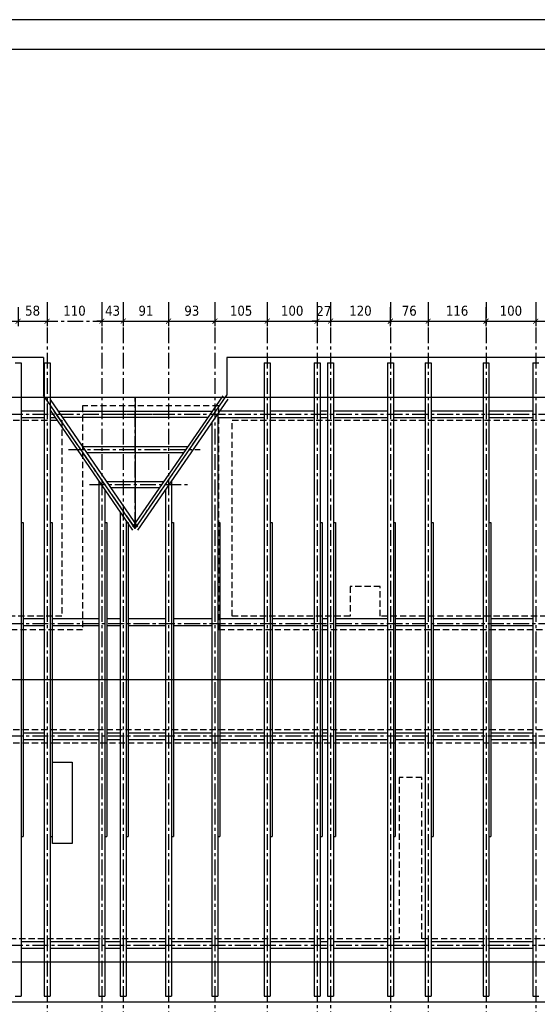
# Model space of a CAD drawing. Header units: millimetres. Extents: x 215282 to 249074, y 9058 to 27069.
# Tile 30 of 51: x 231000 to 232039, y 18228 to 20203. Entities that reach past the tile are written whole.
import ezdxf

# ---------------------------------------------------------------- set-up
doc = ezdxf.new("R2010")
doc.units = ezdxf.units.MM
doc.linetypes.add('CENTER', pattern=[50.8, 31.75, -6.35, 6.35, -6.35])
doc.linetypes.add('DASHED', pattern=[0.75, 0.5, -0.25])
doc.layers.add('01-HM_podstawowa', color=8, linetype='Continuous')
doc.layers.add('02-HM_osie', color=8, linetype='CENTER')
doc.styles.add('HM_standard', font='tahoma.ttf')
doc.dimstyles.new('S100', dxfattribs={"dimscale": 10, "dimtxt": 2, "dimasz": 1, "dimexe": 1, "dimexo": 1, "dimgap": 1, "dimtad": 0, "dimdec": 1, "dimrnd": 0.5, "dimdsep": 46, "dimtxsty": 'HM_standard', "dimblk1": 'ARCHTICK', "dimblk2": 'ARCHTICK', "dimsah": 1, "dimcen": -3, "dimdle": 1, "dimclrt": 256, "dimadec": 0, "dimazin": 0, "dimtfac": 0.8, "dimtdec": 1, "dimtix": 1, "dimtmove": 2, "dimatfit": 3, "dimldrblk": 'ARCHTICK', "dimfxl": 1, "dimtvp": 1, "dimtolj": 1, "dimarcsym": 0})

# ---------------------------------------------------------------- blocks, each defined once
blk = doc.blocks.new('_ARCHTICK')
at = {"color": 0, "linetype": 'ByBlock', "const_width": 0.15}
blk.add_lwpolyline([(-0.5, -0.5), (0.5, 0.5)], dxfattribs=at)
blk = doc.blocks.new('*D223')
at = {"layer": '01-HM_podstawowa', "color": 0, "lineweight": -2, "ltscale": 3, "transparency": 16777216}
for p, q in [((222126, 20196.2), (222126, 20158.1)), ((222226, 20196.2), (222226, 20158.1)), ((222116, 20168.1), (222236, 20168.1))]:
    blk.add_line(p, q, dxfattribs=at)
at = {"layer": 'Defpoints', "color": 0, "transparency": 16777216}
for p in [(222126, 20206.2), (222226, 20206.2), (222226, 20168.1)]:
    blk.add_point(p, dxfattribs=at)
at = {"layer": '01-HM_podstawowa', "color": 0, "lineweight": -2, "ltscale": 3, "transparency": 16777216, "xscale": 10, "yscale": 10, "zscale": 10, "rotation": 180}
blk.add_blockref('_ARCHTICK', (222126, 20168.1), dxfattribs=at)
at = {"layer": '01-HM_podstawowa', "color": 0, "lineweight": -2, "ltscale": 3, "transparency": 16777216, "xscale": 10, "yscale": 10, "zscale": 10}
blk.add_blockref('_ARCHTICK', (222226, 20168.1), dxfattribs=at)
at = {"layer": '01-HM_podstawowa', "ltscale": 3, "transparency": 16777216, "insert": (222176, 20188.9), "char_height": 20, "attachment_point": 5, "style": 'HM_standard'}
blk.add_mtext('\\A1;100', dxfattribs=at)
blk = doc.blocks.new('*D224')
at = {"layer": '01-HM_podstawowa', "color": 0, "lineweight": -2, "ltscale": 3, "transparency": 16777216}
for p, q in [((222226, 20196.2), (222226, 20158.1)), ((222284, 20196.2), (222284, 20158.1)), ((222216, 20168.1), (222294, 20168.1))]:
    blk.add_line(p, q, dxfattribs=at)
at = {"layer": 'Defpoints', "color": 0, "transparency": 16777216}
for p in [(222226, 20206.2), (222284, 20206.2), (222284, 20168.1)]:
    blk.add_point(p, dxfattribs=at)
at = {"layer": '01-HM_podstawowa', "color": 0, "lineweight": -2, "ltscale": 3, "transparency": 16777216, "xscale": 10, "yscale": 10, "zscale": 10, "rotation": 180}
blk.add_blockref('_ARCHTICK', (222226, 20168.1), dxfattribs=at)
at = {"layer": '01-HM_podstawowa', "color": 0, "lineweight": -2, "ltscale": 3, "transparency": 16777216, "xscale": 10, "yscale": 10, "zscale": 10}
blk.add_blockref('_ARCHTICK', (222284, 20168.1), dxfattribs=at)
at = {"layer": '01-HM_podstawowa', "ltscale": 3, "transparency": 16777216, "insert": (222255, 20189), "char_height": 20, "attachment_point": 5, "style": 'HM_standard'}
blk.add_mtext('\\A1;58', dxfattribs=at)
blk = doc.blocks.new('*D225')
at = {"layer": '02-HM_osie', "color": 0, "lineweight": -2, "transparency": 16777216}
for p, q in [((222284, 20196.2), (222284, 20158.1)), ((222394, 20196.2), (222394, 20158.1)), ((222274, 20168.1), (222404, 20168.1))]:
    blk.add_line(p, q, dxfattribs=at)
at = {"layer": 'Defpoints', "color": 0, "transparency": 16777216}
for p in [(222284, 20206.2), (222394, 20206.2), (222394, 20168.1)]:
    blk.add_point(p, dxfattribs=at)
at = {"layer": '02-HM_osie', "color": 0, "lineweight": -2, "ltscale": 3, "transparency": 16777216, "xscale": 10, "yscale": 10, "zscale": 10, "rotation": 180}
blk.add_blockref('_ARCHTICK', (222284, 20168.1), dxfattribs=at)
at = {"layer": '02-HM_osie', "color": 0, "lineweight": -2, "ltscale": 3, "transparency": 16777216, "xscale": 10, "yscale": 10, "zscale": 10}
blk.add_blockref('_ARCHTICK', (222394, 20168.1), dxfattribs=at)
at = {"layer": '02-HM_osie', "ltscale": 3, "transparency": 16777216, "insert": (222339, 20188.9), "char_height": 20, "attachment_point": 5, "style": 'HM_standard'}
blk.add_mtext('\\A1;110', dxfattribs=at)
blk = doc.blocks.new('*D226')
at = {"layer": '01-HM_podstawowa', "color": 0, "lineweight": -2, "ltscale": 3, "transparency": 16777216}
for p, q in [((222394, 20196.2), (222394, 20158.1)), ((222437, 20196.2), (222437, 20158.1)), ((222384, 20168.1), (222447, 20168.1)), ((222394, 20168.1), (222384, 20168.1)), ((222437, 20168.1), (222447, 20168.1))]:
    blk.add_line(p, q, dxfattribs=at)
at = {"layer": 'Defpoints', "color": 0, "transparency": 16777216}
for p in [(222394, 20206.2), (222437, 20206.2), (222437, 20168.1)]:
    blk.add_point(p, dxfattribs=at)
at = {"layer": '01-HM_podstawowa', "color": 0, "lineweight": -2, "ltscale": 3, "transparency": 16777216, "xscale": 10, "yscale": 10, "zscale": 10}
blk.add_blockref('_ARCHTICK', (222394, 20168.1), dxfattribs=at)
at = {"layer": '01-HM_podstawowa', "color": 0, "lineweight": -2, "ltscale": 3, "transparency": 16777216, "xscale": 10, "yscale": 10, "zscale": 10, "rotation": 180}
blk.add_blockref('_ARCHTICK', (222437, 20168.1), dxfattribs=at)
at = {"layer": '01-HM_podstawowa', "ltscale": 3, "transparency": 16777216, "insert": (222415.5, 20188.9), "char_height": 20, "attachment_point": 5, "style": 'HM_standard'}
blk.add_mtext('\\A1;43', dxfattribs=at)
blk = doc.blocks.new('*D227')
at = {"layer": '01-HM_podstawowa', "color": 0, "lineweight": -2, "ltscale": 3, "transparency": 16777216}
for p, q in [((222437, 20196.2), (222437, 20158.1)), ((222528, 20196.2), (222528, 20158.1)), ((222427, 20168.1), (222538, 20168.1))]:
    blk.add_line(p, q, dxfattribs=at)
at = {"layer": 'Defpoints', "color": 0, "transparency": 16777216}
for p in [(222437, 20206.2), (222528, 20206.2), (222528, 20168.1)]:
    blk.add_point(p, dxfattribs=at)
at = {"layer": '01-HM_podstawowa', "color": 0, "lineweight": -2, "ltscale": 3, "transparency": 16777216, "xscale": 10, "yscale": 10, "zscale": 10, "rotation": 180}
blk.add_blockref('_ARCHTICK', (222437, 20168.1), dxfattribs=at)
at = {"layer": '01-HM_podstawowa', "color": 0, "lineweight": -2, "ltscale": 3, "transparency": 16777216, "xscale": 10, "yscale": 10, "zscale": 10}
blk.add_blockref('_ARCHTICK', (222528, 20168.1), dxfattribs=at)
at = {"layer": '01-HM_podstawowa', "ltscale": 3, "transparency": 16777216, "insert": (222482.5, 20188.9), "char_height": 20, "attachment_point": 5, "style": 'HM_standard'}
blk.add_mtext('\\A1;91', dxfattribs=at)
blk = doc.blocks.new('*D228')
at = {"layer": '01-HM_podstawowa', "color": 0, "lineweight": -2, "ltscale": 3, "transparency": 16777216}
for p, q in [((222528, 20196.2), (222528, 20158.1)), ((222621, 20196.2), (222621, 20158.1)), ((222518, 20168.1), (222631, 20168.1))]:
    blk.add_line(p, q, dxfattribs=at)
at = {"layer": 'Defpoints', "color": 0, "transparency": 16777216}
for p in [(222528, 20206.2), (222621, 20206.2), (222621, 20168.1)]:
    blk.add_point(p, dxfattribs=at)
at = {"layer": '01-HM_podstawowa', "color": 0, "lineweight": -2, "ltscale": 3, "transparency": 16777216, "xscale": 10, "yscale": 10, "zscale": 10, "rotation": 180}
blk.add_blockref('_ARCHTICK', (222528, 20168.1), dxfattribs=at)
at = {"layer": '01-HM_podstawowa', "color": 0, "lineweight": -2, "ltscale": 3, "transparency": 16777216, "xscale": 10, "yscale": 10, "zscale": 10}
blk.add_blockref('_ARCHTICK', (222621, 20168.1), dxfattribs=at)
at = {"layer": '01-HM_podstawowa', "ltscale": 3, "transparency": 16777216, "insert": (222574.5, 20188.9), "char_height": 20, "attachment_point": 5, "style": 'HM_standard'}
blk.add_mtext('\\A1;93', dxfattribs=at)
blk = doc.blocks.new('*D229')
at = {"layer": '01-HM_podstawowa', "color": 0, "lineweight": -2, "ltscale": 3, "transparency": 16777216}
for p, q in [((222621, 20196.2), (222621, 20158.1)), ((222726, 20196.2), (222726, 20158.1)), ((222611, 20168.1), (222736, 20168.1))]:
    blk.add_line(p, q, dxfattribs=at)
at = {"layer": 'Defpoints', "color": 0, "transparency": 16777216}
for p in [(222621, 20206.2), (222726, 20206.2), (222726, 20168.1)]:
    blk.add_point(p, dxfattribs=at)
at = {"layer": '01-HM_podstawowa', "color": 0, "lineweight": -2, "ltscale": 3, "transparency": 16777216, "xscale": 10, "yscale": 10, "zscale": 10, "rotation": 180}
blk.add_blockref('_ARCHTICK', (222621, 20168.1), dxfattribs=at)
at = {"layer": '01-HM_podstawowa', "color": 0, "lineweight": -2, "ltscale": 3, "transparency": 16777216, "xscale": 10, "yscale": 10, "zscale": 10}
blk.add_blockref('_ARCHTICK', (222726, 20168.1), dxfattribs=at)
at = {"layer": '01-HM_podstawowa', "ltscale": 3, "transparency": 16777216, "insert": (222673.5, 20188.9), "char_height": 20, "attachment_point": 5, "style": 'HM_standard'}
blk.add_mtext('\\A1;105', dxfattribs=at)
blk = doc.blocks.new('*D230')
at = {"layer": '01-HM_podstawowa', "color": 0, "lineweight": -2, "ltscale": 3, "transparency": 16777216}
for p, q in [((222726, 20196.2), (222726, 20158.1)), ((222826, 20196.2), (222826, 20158.1)), ((222716, 20168.1), (222836, 20168.1))]:
    blk.add_line(p, q, dxfattribs=at)
at = {"layer": 'Defpoints', "color": 0, "transparency": 16777216}
for p in [(222726, 20206.2), (222826, 20206.2), (222826, 20168.1)]:
    blk.add_point(p, dxfattribs=at)
at = {"layer": '01-HM_podstawowa', "color": 0, "lineweight": -2, "ltscale": 3, "transparency": 16777216, "xscale": 10, "yscale": 10, "zscale": 10, "rotation": 180}
blk.add_blockref('_ARCHTICK', (222726, 20168.1), dxfattribs=at)
at = {"layer": '01-HM_podstawowa', "color": 0, "lineweight": -2, "ltscale": 3, "transparency": 16777216, "xscale": 10, "yscale": 10, "zscale": 10}
blk.add_blockref('_ARCHTICK', (222826, 20168.1), dxfattribs=at)
at = {"layer": '01-HM_podstawowa', "ltscale": 3, "transparency": 16777216, "insert": (222776, 20188.9), "char_height": 20, "attachment_point": 5, "style": 'HM_standard'}
blk.add_mtext('\\A1;100', dxfattribs=at)
blk = doc.blocks.new('*D231')
at = {"layer": '01-HM_podstawowa', "color": 0, "lineweight": -2, "ltscale": 3, "transparency": 16777216}
for p, q in [((222826, 20196.2), (222826, 20158.1)), ((222853, 20196.2), (222853, 20158.1)), ((222816, 20168.1), (222863, 20168.1)), ((222826, 20168.1), (222816, 20168.1)), ((222853, 20168.1), (222863, 20168.1))]:
    blk.add_line(p, q, dxfattribs=at)
at = {"layer": 'Defpoints', "color": 0, "transparency": 16777216}
for p in [(222826, 20206.2), (222853, 20206.2), (222853, 20168.1)]:
    blk.add_point(p, dxfattribs=at)
at = {"layer": '01-HM_podstawowa', "color": 0, "lineweight": -2, "ltscale": 3, "transparency": 16777216, "xscale": 10, "yscale": 10, "zscale": 10}
blk.add_blockref('_ARCHTICK', (222826, 20168.1), dxfattribs=at)
at = {"layer": '01-HM_podstawowa', "color": 0, "lineweight": -2, "ltscale": 3, "transparency": 16777216, "xscale": 10, "yscale": 10, "zscale": 10, "rotation": 180}
blk.add_blockref('_ARCHTICK', (222853, 20168.1), dxfattribs=at)
at = {"layer": '01-HM_podstawowa', "ltscale": 3, "transparency": 16777216, "insert": (222839.5, 20188.5), "char_height": 20, "attachment_point": 5, "style": 'HM_standard'}
blk.add_mtext('\\A1;27', dxfattribs=at)
blk = doc.blocks.new('*D232')
at = {"layer": '01-HM_podstawowa', "color": 0, "lineweight": -2, "ltscale": 3, "transparency": 16777216}
for p, q in [((222853, 20196.2), (222853, 20158.1)), ((222973, 20196.2), (222973, 20158.1)), ((222843, 20168.1), (222983, 20168.1))]:
    blk.add_line(p, q, dxfattribs=at)
at = {"layer": 'Defpoints', "color": 0, "transparency": 16777216}
for p in [(222853, 20206.2), (222973, 20206.2), (222973, 20168.1)]:
    blk.add_point(p, dxfattribs=at)
at = {"layer": '01-HM_podstawowa', "color": 0, "lineweight": -2, "ltscale": 3, "transparency": 16777216, "xscale": 10, "yscale": 10, "zscale": 10, "rotation": 180}
blk.add_blockref('_ARCHTICK', (222853, 20168.1), dxfattribs=at)
at = {"layer": '01-HM_podstawowa', "color": 0, "lineweight": -2, "ltscale": 3, "transparency": 16777216, "xscale": 10, "yscale": 10, "zscale": 10}
blk.add_blockref('_ARCHTICK', (222973, 20168.1), dxfattribs=at)
at = {"layer": '01-HM_podstawowa', "ltscale": 3, "transparency": 16777216, "insert": (222913, 20188.9), "char_height": 20, "attachment_point": 5, "style": 'HM_standard'}
blk.add_mtext('\\A1;120', dxfattribs=at)
blk = doc.blocks.new('*D233')
at = {"layer": '01-HM_podstawowa', "color": 0, "lineweight": -2, "ltscale": 3, "transparency": 16777216}
for p, q in [((222973, 20196.2), (222973, 20158.1)), ((223049, 20196.2), (223049, 20158.1)), ((222963, 20168.1), (223059, 20168.1))]:
    blk.add_line(p, q, dxfattribs=at)
at = {"layer": 'Defpoints', "color": 0, "transparency": 16777216}
for p in [(222973, 20206.2), (223049, 20206.2), (223049, 20168.1)]:
    blk.add_point(p, dxfattribs=at)
at = {"layer": '01-HM_podstawowa', "color": 0, "lineweight": -2, "ltscale": 3, "transparency": 16777216, "xscale": 10, "yscale": 10, "zscale": 10, "rotation": 180}
blk.add_blockref('_ARCHTICK', (222973, 20168.1), dxfattribs=at)
at = {"layer": '01-HM_podstawowa', "color": 0, "lineweight": -2, "ltscale": 3, "transparency": 16777216, "xscale": 10, "yscale": 10, "zscale": 10}
blk.add_blockref('_ARCHTICK', (223049, 20168.1), dxfattribs=at)
at = {"layer": '01-HM_podstawowa', "ltscale": 3, "transparency": 16777216, "insert": (223011, 20188.9), "char_height": 20, "attachment_point": 5, "style": 'HM_standard'}
blk.add_mtext('\\A1;76', dxfattribs=at)
blk = doc.blocks.new('*D234')
at = {"layer": '01-HM_podstawowa', "color": 0, "lineweight": -2, "ltscale": 3, "transparency": 16777216}
for p, q in [((223049, 20196.2), (223049, 20158.1)), ((223165, 20196.2), (223165, 20158.1)), ((223039, 20168.1), (223175, 20168.1))]:
    blk.add_line(p, q, dxfattribs=at)
at = {"layer": 'Defpoints', "color": 0, "transparency": 16777216}
for p in [(223049, 20206.2), (223165, 20206.2), (223165, 20168.1)]:
    blk.add_point(p, dxfattribs=at)
at = {"layer": '01-HM_podstawowa', "color": 0, "lineweight": -2, "ltscale": 3, "transparency": 16777216, "xscale": 10, "yscale": 10, "zscale": 10, "rotation": 180}
blk.add_blockref('_ARCHTICK', (223049, 20168.1), dxfattribs=at)
at = {"layer": '01-HM_podstawowa', "color": 0, "lineweight": -2, "ltscale": 3, "transparency": 16777216, "xscale": 10, "yscale": 10, "zscale": 10}
blk.add_blockref('_ARCHTICK', (223165, 20168.1), dxfattribs=at)
at = {"layer": '01-HM_podstawowa', "ltscale": 3, "transparency": 16777216, "insert": (223107, 20188.9), "char_height": 20, "attachment_point": 5, "style": 'HM_standard'}
blk.add_mtext('\\A1;116', dxfattribs=at)
blk = doc.blocks.new('*D235')
at = {"layer": '01-HM_podstawowa', "color": 0, "lineweight": -2, "ltscale": 3, "transparency": 16777216}
for p, q in [((223165, 20196.2), (223165, 20158.1)), ((223265, 20196.2), (223265, 20158.1)), ((223155, 20168.1), (223275, 20168.1))]:
    blk.add_line(p, q, dxfattribs=at)
at = {"layer": 'Defpoints', "color": 0, "transparency": 16777216}
for p in [(223165, 20206.2), (223265, 20206.2), (223265, 20168.1)]:
    blk.add_point(p, dxfattribs=at)
at = {"layer": '01-HM_podstawowa', "color": 0, "lineweight": -2, "ltscale": 3, "transparency": 16777216, "xscale": 10, "yscale": 10, "zscale": 10, "rotation": 180}
blk.add_blockref('_ARCHTICK', (223165, 20168.1), dxfattribs=at)
at = {"layer": '01-HM_podstawowa', "color": 0, "lineweight": -2, "ltscale": 3, "transparency": 16777216, "xscale": 10, "yscale": 10, "zscale": 10}
blk.add_blockref('_ARCHTICK', (223265, 20168.1), dxfattribs=at)
at = {"layer": '01-HM_podstawowa', "ltscale": 3, "transparency": 16777216, "insert": (223215, 20188.9), "char_height": 20, "attachment_point": 5, "style": 'HM_standard'}
blk.add_mtext('\\A1;100', dxfattribs=at)
blk = doc.blocks.new('*D236')
at = {"layer": '01-HM_podstawowa', "color": 0, "lineweight": -2, "ltscale": 3, "transparency": 16777216}
for p, q in [((223265, 20196.2), (223265, 20158.1)), ((223359, 20196.2), (223359, 20158.1)), ((223255, 20168.1), (223369, 20168.1))]:
    blk.add_line(p, q, dxfattribs=at)
at = {"layer": 'Defpoints', "color": 0, "transparency": 16777216}
for p in [(223265, 20206.2), (223359, 20206.2), (223359, 20168.1)]:
    blk.add_point(p, dxfattribs=at)
at = {"layer": '01-HM_podstawowa', "color": 0, "lineweight": -2, "ltscale": 3, "transparency": 16777216, "xscale": 10, "yscale": 10, "zscale": 10, "rotation": 180}
blk.add_blockref('_ARCHTICK', (223265, 20168.1), dxfattribs=at)
at = {"layer": '01-HM_podstawowa', "color": 0, "lineweight": -2, "ltscale": 3, "transparency": 16777216, "xscale": 10, "yscale": 10, "zscale": 10}
blk.add_blockref('_ARCHTICK', (223359, 20168.1), dxfattribs=at)
at = {"layer": '01-HM_podstawowa', "ltscale": 3, "transparency": 16777216, "insert": (223312, 20188.9), "char_height": 20, "attachment_point": 5, "style": 'HM_standard'}
blk.add_mtext('\\A1;94', dxfattribs=at)
blk = doc.blocks.new('rokwie')
at = {"layer": '01-HM_podstawowa', "color": 3}
for p, q in [((222220.04, 20084.29), (222232.04, 20084.29)), ((222232.04, 20084.29), (222232.04, 18814.29)), ((222278.04, 20084.29), (222278.04, 18814.29)), ((222278.04, 20084.29), (222290.04, 20084.29)), ((222290.04, 20084.29), (222290.04, 18814.29)), ((222720.04, 20084.29), (222720.04, 18814.29)), ((222720.04, 20084.29), (222732.04, 20084.29)), ((222732.04, 20084.29), (222732.04, 18814.29)), ((222820.04, 20084.29), (222820.04, 18814.29)), ((222820.04, 20084.29), (222832.04, 20084.29)), ((222832.04, 20084.29), (222832.04, 18814.29)), ((222847.04, 20084.29), (222847.04, 18814.29)), ((222847.04, 20084.29), (222859.04, 20084.29)), ((222859.04, 20084.29), (222859.04, 18814.29)), ((222967.04, 20084.29), (222967.04, 18814.29)), ((222967.04, 20084.29), (222979.04, 20084.29)), ((222979.04, 20084.29), (222979.04, 18814.29)), ((223043.04, 20084.29), (223043.04, 18814.29)), ((223043.04, 20084.29), (223055.04, 20084.29)), ((223055.04, 20084.29), (223055.04, 18814.29)), ((223159.04, 20084.29), (223159.04, 18814.29)), ((223159.04, 20084.29), (223171.04, 20084.29)), ((223171.04, 20084.29), (223171.04, 18814.29)), ((223259.04, 20084.29), (223259.04, 18814.29)), ((223259.04, 20084.29), (223271.04, 20084.29)), ((222290.04, 20010.76), (222465.64, 19755.84)), ((222636.83, 20018.69), (222455.76, 19755.84)), ((222646.71, 20011.88), (222465.64, 19749.03)), ((222232.04, 19988.11), (222278.04, 19988.11)), ((222290.04, 19989.61), (222455.76, 19749.03)), ((222290.04, 19988.11), (222291.07, 19988.11)), ((222305.96, 19987.64), (222615.44, 19987.64)), ((222627.04, 19988.11), (222720.04, 19988.11)), ((222732.04, 19988.11), (222820.04, 19988.11)), ((222832.04, 19988.11), (222847.04, 19988.11)), ((222859.04, 19988.11), (222967.04, 19988.11)), ((222979.04, 19988.11), (223043.04, 19988.11)), ((223055.04, 19988.11), (223159.04, 19988.11)), ((223171.04, 19988.11), (223259.04, 19988.11)), ((222232.04, 19974.61), (222278.04, 19974.61)), ((222290.04, 19974.61), (222300.37, 19974.61)), ((222314.23, 19975.64), (222607.18, 19975.64)), ((222615.04, 19965.9), (222615.04, 18814.29)), ((222627.04, 19983.32), (222627.04, 18814.29)), ((222627.04, 19974.61), (222720.04, 19974.61)), ((222732.04, 19974.61), (222820.04, 19974.61)), ((222832.04, 19974.61), (222847.04, 19974.61)), ((222859.04, 19974.61), (222967.04, 19974.61)), ((222979.04, 19974.61), (223043.04, 19974.61)), ((223055.04, 19974.61), (223159.04, 19974.61)), ((223171.04, 19974.61), (223259.04, 19974.61)), ((222354.77, 19916.8), (222566.64, 19916.8)), ((222363.03, 19904.8), (222558.37, 19904.8)), ((222388.04, 19847.34), (222388.04, 18814.29)), ((222402.99, 19846.8), (222518.42, 19846.8)), ((222534.04, 19848.32), (222534.04, 18814.29)), ((222400.04, 19829.92), (222400.04, 18814.29)), ((222411.25, 19834.8), (222510.15, 19834.8)), ((222522.04, 19830.9), (222522.04, 18814.29)), ((222431.04, 19784.92), (222431.04, 18814.29)), ((222443.04, 19767.5), (222443.04, 18814.29)), ((222232.04, 19764.29), (222236.04, 19764.29)), ((222236.04, 19764.29), (222236.04, 19134.29)), ((222290.04, 19764.29), (222294.04, 19764.29)), ((222294.04, 19764.29), (222294.04, 19134.29)), ((222400.04, 19764.29), (222404.04, 19764.29)), ((222404.04, 19764.29), (222404.04, 19134.29)), ((222443.04, 19764.29), (222447.04, 19764.29)), ((222447.04, 19764.29), (222447.04, 19134.29)), ((222534.04, 19764.29), (222538.04, 19764.29)), ((222538.04, 19764.29), (222538.04, 19134.29)), ((222627.04, 19764.29), (222631.04, 19764.29)), ((222631.04, 19764.29), (222631.04, 19134.29)), ((222732.04, 19764.29), (222736.04, 19764.29)), ((222736.04, 19764.29), (222736.04, 19134.29)), ((222832.04, 19764.29), (222836.04, 19764.29)), ((222836.04, 19764.29), (222836.04, 19134.29)), ((222859.04, 19764.29), (222863.04, 19764.29)), ((222863.04, 19764.29), (222863.04, 19134.29)), ((222979.04, 19764.29), (222983.04, 19764.29)), ((222983.04, 19764.29), (222983.04, 19134.29)), ((223055.04, 19764.29), (223059.04, 19764.29)), ((223059.04, 19764.29), (223059.04, 19134.29)), ((223171.04, 19764.29), (223175.04, 19764.29)), ((223175.04, 19764.29), (223175.04, 19134.29)), ((222236.04, 19571.55), (222278.04, 19571.55)), ((222294.04, 19571.55), (222388.04, 19571.55)), ((222404.04, 19571.55), (222431.04, 19571.55)), ((222447.04, 19571.55), (222522.04, 19571.55)), ((222538.04, 19571.55), (222615.04, 19571.55)), ((222631.04, 19571.55), (222720.04, 19571.55)), ((222736.04, 19571.55), (222820.04, 19571.55)), ((222836.04, 19571.55), (222847.04, 19571.55)), ((222863.04, 19571.55), (222967.04, 19571.55)), ((222983.04, 19571.55), (223043.04, 19571.55)), ((223059.04, 19571.55), (223159.04, 19571.55)), ((223175.04, 19571.55), (223259.04, 19571.55)), ((222236.04, 19558.03), (222278.04, 19558.03)), ((222294.04, 19558.03), (222388.04, 19558.03)), ((222404.04, 19558.03), (222431.04, 19558.03)), ((222447.04, 19558.03), (222522.04, 19558.03)), ((222538.04, 19558.03), (222615.04, 19558.03)), ((222631.04, 19558.03), (222720.04, 19558.03)), ((222736.04, 19558.03), (222820.04, 19558.03)), ((222836.04, 19558.03), (222847.04, 19558.03)), ((222863.04, 19558.03), (222967.04, 19558.03)), ((222983.04, 19558.03), (223043.04, 19558.03)), ((223059.04, 19558.03), (223159.04, 19558.03)), ((223175.04, 19558.03), (223259.04, 19558.03)), ((222220.04, 19449.29), (222232.04, 19449.29)), ((222278.04, 19449.29), (222290.04, 19449.29)), ((222388.04, 19449.29), (222400.04, 19449.29)), ((222431.04, 19449.29), (222443.04, 19449.29)), ((222522.04, 19449.29), (222534.04, 19449.29)), ((222615.04, 19449.29), (222627.04, 19449.29)), ((222720.04, 19449.29), (222732.04, 19449.29)), ((222820.04, 19449.29), (222832.04, 19449.29)), ((222847.04, 19449.29), (222859.04, 19449.29)), ((222967.04, 19449.29), (222979.04, 19449.29)), ((223043.04, 19449.29), (223055.04, 19449.29)), ((223159.04, 19449.29), (223171.04, 19449.29)), ((223259.04, 19449.29), (223271.04, 19449.29)), ((222236.04, 19342.79), (222278.04, 19342.79)), ((222294.04, 19342.79), (222388.04, 19342.79)), ((222404.04, 19342.79), (222431.04, 19342.79)), ((222447.04, 19342.79), (222522.04, 19342.79)), ((222538.04, 19342.79), (222615.04, 19342.79)), ((222631.04, 19342.79), (222720.04, 19342.79)), ((222736.04, 19342.79), (222820.04, 19342.79)), ((222836.04, 19342.79), (222847.04, 19342.79)), ((222863.04, 19342.79), (222967.04, 19342.79)), ((222983.04, 19342.79), (223043.04, 19342.79)), ((223059.04, 19342.79), (223159.04, 19342.79)), ((223175.04, 19342.79), (223259.04, 19342.79)), ((222236.04, 19329.29), (222278.04, 19329.29)), ((222294.04, 19329.29), (222388.04, 19329.29)), ((222404.04, 19329.29), (222431.04, 19329.29)), ((222447.04, 19329.29), (222522.04, 19329.29)), ((222538.04, 19329.29), (222615.04, 19329.29)), ((222631.04, 19329.29), (222720.04, 19329.29)), ((222736.04, 19329.29), (222820.04, 19329.29)), ((222836.04, 19329.29), (222847.04, 19329.29)), ((222863.04, 19329.29), (222967.04, 19329.29)), ((222983.04, 19329.29), (223043.04, 19329.29)), ((223059.04, 19329.29), (223159.04, 19329.29)), ((223175.04, 19329.29), (223259.04, 19329.29)), ((222232.04, 19134.29), (222236.04, 19134.29)), ((222290.04, 19134.29), (222294.04, 19134.29)), ((222400.04, 19134.29), (222404.04, 19134.29)), ((222443.04, 19134.29), (222447.04, 19134.29)), ((222534.04, 19134.29), (222538.04, 19134.29)), ((222627.04, 19134.29), (222631.04, 19134.29)), ((222732.04, 19134.29), (222736.04, 19134.29)), ((222832.04, 19134.29), (222836.04, 19134.29)), ((222859.04, 19134.29), (222863.04, 19134.29)), ((222979.04, 19134.29), (222983.04, 19134.29)), ((223055.04, 19134.29), (223059.04, 19134.29)), ((223171.04, 19134.29), (223175.04, 19134.29)), ((222232.04, 18923.97), (222278.04, 18923.97)), ((222290.04, 18923.97), (222388.04, 18923.97)), ((222400.04, 18923.97), (222431.04, 18923.97)), ((222443.04, 18923.97), (222522.04, 18923.97)), ((222534.04, 18923.97), (222615.04, 18923.97)), ((222627.04, 18923.97), (222720.04, 18923.97)), ((222732.04, 18923.97), (222820.04, 18923.97)), ((222832.04, 18923.97), (222847.04, 18923.97)), ((222859.04, 18923.97), (222967.04, 18923.97)), ((222979.04, 18923.97), (223043.04, 18923.97)), ((223055.04, 18923.97), (223159.04, 18923.97)), ((223171.04, 18923.97), (223259.04, 18923.97)), ((222232.04, 18910.47), (222278.04, 18910.47)), ((222290.04, 18910.47), (222388.04, 18910.47)), ((222400.04, 18910.47), (222431.04, 18910.47)), ((222443.04, 18910.47), (222522.04, 18910.47)), ((222534.04, 18910.47), (222615.04, 18910.47)), ((222627.04, 18910.47), (222720.04, 18910.47)), ((222732.04, 18910.47), (222820.04, 18910.47)), ((222832.04, 18910.47), (222847.04, 18910.47)), ((222859.04, 18910.47), (222967.04, 18910.47)), ((222979.04, 18910.47), (223043.04, 18910.47)), ((223055.04, 18910.47), (223159.04, 18910.47)), ((223171.04, 18910.47), (223259.04, 18910.47)), ((222220.04, 18814.29), (222232.04, 18814.29)), ((222278.04, 18814.29), (222290.04, 18814.29)), ((222388.04, 18814.29), (222400.04, 18814.29)), ((222431.04, 18814.29), (222443.04, 18814.29)), ((222522.04, 18814.29), (222534.04, 18814.29)), ((222615.04, 18814.29), (222627.04, 18814.29)), ((222720.04, 18814.29), (222732.04, 18814.29)), ((222820.04, 18814.29), (222832.04, 18814.29)), ((222847.04, 18814.29), (222859.04, 18814.29)), ((222967.04, 18814.29), (222979.04, 18814.29)), ((223043.04, 18814.29), (223055.04, 18814.29)), ((223159.04, 18814.29), (223171.04, 18814.29)), ((223259.04, 18814.29), (223271.04, 18814.29))]:
    blk.add_line(p, q, dxfattribs=at)
at = {"layer": '02-HM_osie'}
for p, q in [((222284.04, 20206.24), (222284.04, 18680.48)), ((222394.04, 20206.24), (222394.04, 18680.48)), ((222437.04, 20206.24), (222437.04, 18680.48)), ((222528.04, 20206.24), (222528.04, 18680.48)), ((222621.04, 20206.24), (222621.04, 18680.48)), ((222726.04, 20206.24), (222726.04, 18680.48)), ((222826.04, 20206.24), (222826.04, 18680.48)), ((222853.04, 20206.24), (222853.04, 18680.48)), ((222973.04, 20206.24), (222973.04, 18680.48)), ((223049.04, 20206.24), (223049.04, 18680.48)), ((223165.04, 20206.24), (223165.04, 18680.48)), ((223265.04, 20206.24), (223265.04, 18680.48)), ((222460.7, 19752.43), (222276.7, 20019.54)), ((222461.32, 19752.15), (222279.64, 20015.29)), ((222460.7, 19753.04), (222460.7, 20015.29)), ((222460.7, 19752.43), (222627.04, 19993.9)), ((222398.85, 19981.64), (222522.55, 19981.64)), ((222326.94, 19910.8), (222591.39, 19910.8)), ((222369.25, 19840.8), (222570.69, 19840.8))]:
    blk.add_line(p, q, dxfattribs=at)
at = {"layer": '01-HM_podstawowa', "color": 1, "ltscale": 3}
for base, p1, p2, picture, middle in [((222226.04, 20168.07), (222126.04, 20206.24), (222226.04, 20206.24), '*D223', (222176.04, 20188.89)), ((222284.04, 20168.07), (222226.04, 20206.24), (222284.04, 20206.24), '*D224', (222255.04, 20188.98)), ((222437.04, 20168.07), (222394.04, 20206.24), (222437.04, 20206.24), '*D226', (222415.54, 20188.9)), ((222528.04, 20168.07), (222437.04, 20206.24), (222528.04, 20206.24), '*D227', (222482.54, 20188.86)), ((222621.04, 20168.07), (222528.04, 20206.24), (222621.04, 20206.24), '*D228', (222574.54, 20188.9)), ((222726.04, 20168.07), (222621.04, 20206.24), (222726.04, 20206.24), '*D229', (222673.54, 20188.89)), ((222826.04, 20168.07), (222726.04, 20206.24), (222826.04, 20206.24), '*D230', (222776.04, 20188.89)), ((222853.04, 20168.07), (222826.04, 20206.24), (222853.04, 20206.24), '*D231', (222839.54, 20188.48)), ((222973.04, 20168.07), (222853.04, 20206.24), (222973.04, 20206.24), '*D232', (222913.04, 20188.9)), ((223049.04, 20168.07), (222973.04, 20206.24), (223049.04, 20206.24), '*D233', (223011.04, 20188.86)), ((223165.04, 20168.07), (223049.04, 20206.24), (223165.04, 20206.24), '*D234', (223107.04, 20188.86)), ((223265.04, 20168.07), (223165.04, 20206.24), (223265.04, 20206.24), '*D235', (223215.04, 20188.89)), ((223359.04, 20168.07), (223265.04, 20206.24), (223359.04, 20206.24), '*D236', (223312.04, 20188.86))]:
    dim = blk.add_linear_dim(base=base, p1=p1, p2=p2, dimstyle='S100', dxfattribs=at)
    dim.commit()
    dim.dimension.update_dxf_attribs({"geometry": picture, "text_midpoint": middle})
at = {"layer": '02-HM_osie'}
dim = blk.add_linear_dim(base=(222394.04, 20168.07), p1=(222284.04, 20206.24), p2=(222394.04, 20206.24), dimstyle='S100', dxfattribs=at)
dim.commit()
dim.dimension.update_dxf_attribs({"geometry": '*D225', "text_midpoint": (222339.04, 20188.89)})

msp = doc.modelspace()

# ---------------------------------------------------------------- linework, layer by layer
at = {"layer": '01-HM_podstawowa', "color": 1, "ltscale": 3}
for p, q in [((231047.22, 19525.17), (231047.22, 19449.42)), ((231415.22, 19525.17), (231415.22, 19449.42)), ((231231.22, 19182.31), (231047.22, 19449.42)), ((231231.22, 19182.31), (231415.22, 19449.42)), ((231231.22, 19445.17), (231231.22, 19182.31)), ((229935.63, 18879.17), (234681.22, 18879.17))]:
    msp.add_line(p, q, dxfattribs=at)
at = {"layer": '01-HM_podstawowa', "ltscale": 3}
for points in [[(229482.37, 17232.64), (235482.37, 17232.64), (235482.37, 20202.64), (229482.37, 20202.64)], [(229732.37, 17292.64), (235422.37, 17292.64), (235422.37, 20142.64), (229732.37, 20142.64)]]:
    msp.add_lwpolyline(points, close=True, dxfattribs=at)
at = {"layer": '01-HM_podstawowa', "color": 1, "ltscale": 3}
for points in [[(231047.22, 19525.17), (230055.22, 19525.17), (230055.22, 18233.17), (235107.22, 18233.17), (235107.22, 19525.17), (234115.22, 19525.17)], [(233747.22, 19525.17), (231415.22, 19525.17)]]:
    msp.add_lwpolyline(points, dxfattribs=at)
msp.add_lwpolyline([(230135.22, 18313.17), (235027.22, 18313.17), (235027.22, 19445.17), (230135.22, 19445.17)], close=True, dxfattribs=at)
at = {"layer": '01-HM_podstawowa', "color": 3, "linetype": 'DASHED', "ltscale": 25}
for points in [[(230217.97, 18979.27), (230217.97, 18779.27), (234955.97, 18779.27), (234955.97, 18979.27), (234044.97, 18979.27), (234044.97, 19428.27), (233773.97, 19428.27), (233773.97, 18979.27), (231398.97, 18979.27), (231398.97, 19428.27), (231125.97, 19428.27), (231125.97, 18979.27), (230217.97, 18979.27)], [(230217.97, 19399.27), (231083.97, 19399.27), (231083.97, 19006.27), (230648.97, 19006.27), (230648.97, 19126.27), (230603.97, 19126.27), (230603.97, 19006.27), (230217.97, 19006.27), (230217.97, 19399.27)], [(231425.97, 19006.27), (231425.97, 19399.27), (233733.97, 19399.27), (233733.97, 19006.27), (232922.97, 19006.27), (232922.97, 19065.27), (232862.97, 19065.27), (232862.97, 19006.27), (232322.97, 19006.27), (232322.97, 19064.77), (232262.97, 19064.77), (232262.97, 19006.27), (231722.97, 19006.27), (231722.97, 19065.77), (231662.97, 19065.77), (231662.97, 19006.27), (231425.97, 19006.27)], [(234955.97, 18359.27), (233153.97, 18359.27), (233153.97, 18660.77), (233113.97, 18660.77), (233113.97, 18359.27), (231806.97, 18359.27), (231806.97, 18682.77), (231760.97, 18682.77), (231760.97, 18359.27), (230217.97, 18359.27), (230217.97, 18752.27), (231068.97, 18752.27), (231104.66, 18752.27), (232470.97, 18752.27), (232470.97, 18676.27), (232516.97, 18676.27), (232516.97, 18752.27), (234396.97, 18752.28), (234406.97, 18752.28), (234406.97, 18605.28), (234453.97, 18605.28), (234453.97, 18752.28), (234955.97, 18752.27), (234955.97, 18359.27)]]:
    msp.add_lwpolyline(points, dxfattribs=at)
at = {"layer": '01-HM_podstawowa', "color": 3, "ltscale": 3}
msp.add_lwpolyline([(231104.66, 18550.49), (231065.66, 18550.49), (231065.66, 18713.48), (231104.66, 18713.48)], close=True, dxfattribs=at)
at = {"layer": '02-HM_osie', "color": 1}
for p, q in [((229856.64, 19411.67), (235408.83, 19411.67)), ((229856.64, 18991.67), (235408.83, 18991.67)), ((229856.64, 18766.67), (235408.83, 18766.67)), ((229856.64, 18346.67), (235408.83, 18346.67))]:
    msp.add_line(p, q, dxfattribs=at)

# ---------------------------------------------------------------- block references
at = {"layer": '01-HM_podstawowa', "color": 1, "ltscale": 3}
msp.add_blockref('rokwie', (8770.51, -570.12), dxfattribs=at)

doc.saveas('drawing.dxf')
